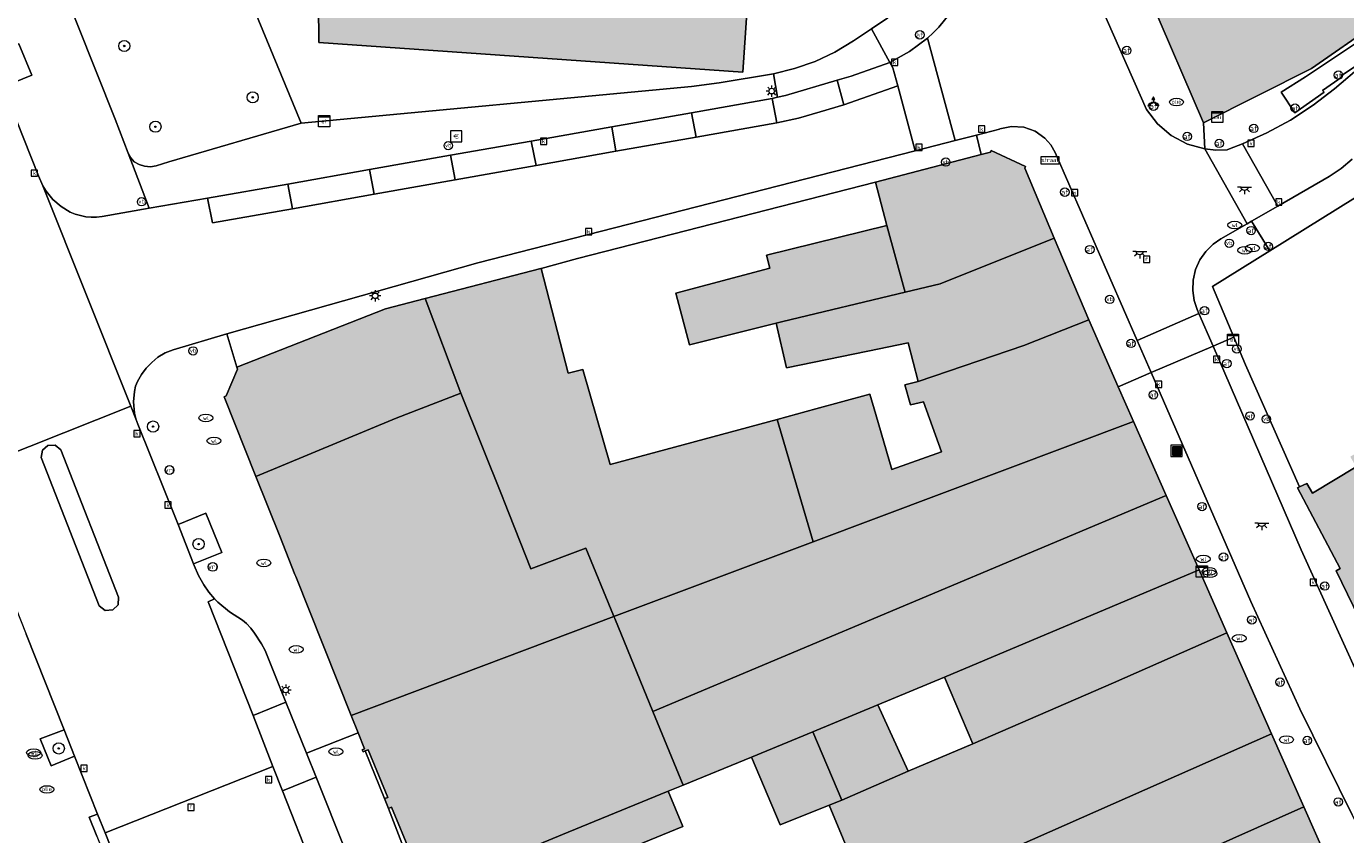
# Model space of a CAD drawing. Header units: metres. Extents: x 196496 to 197479, y 355139 to 356324.
# Tile 86 of 144: x 196834 to 196928, y 355892 to 355950. Entities that reach past the tile are written whole.
import ezdxf
from ezdxf.enums import TextEntityAlignment as Align

# ---------------------------------------------------------------- set-up
doc = ezdxf.new("R2010")
doc.units = ezdxf.units.M
doc.layers.get('0').update_dxf_attribs({"color": 252, "lineweight": 18})
for name, color, linetype, lineweight in [('B-WE-GR-BEPLANTING_CULTUUR_HEESTERS-GV', 252, 'Continuous', 18), ('B-WE-GR-BOOM-S', 252, 'Continuous', 18), ('B-WE-IE-MEUBILAIR_WEGMEUBILAIR-GV', 252, 'Continuous', 18), ('B-WE-IE-MEUBILAIR_WEGMEUBILAIR-S', 252, 'Continuous', 18), ('B-WE-IE-MEUBILAIR_WEGMEUBILAIR_VERKEERSBORD-S', 252, 'Continuous', 18), ('B-WE-IE-TERREINAFSCHEIDING_KUNSTMATIG_HEKWERK-G', 252, 'IE-TERREINAFSCHEIDING-KUNSTMATIG', 18), ('B-WE-KL-BRANDSTOF_PUT-S', 252, 'Continuous', 18), ('B-WE-KL-DATA-S', 252, 'Continuous', 18), ('B-WE-KL-ET_KAST-S', 252, 'Continuous', 18), ('B-WE-KL-ET_LS_OV_LICHTMAST-S', 252, 'Continuous', 18), ('B-WE-KL-ET_LS_OV_LICHTPUNT-S', 252, 'Continuous', 18), ('B-WE-KL-WATER-S', 252, 'Continuous', 18), ('B-WE-OG-BEBOUWING-GV', 252, 'Continuous', 18), ('B-WE-OG-TERREIN_CULTUURSCHEIDING-GV', 252, 'Continuous', 18), ('B-WE-OG-TERREIN_ERF-GV', 252, 'Continuous', 18), ('B-WE-RI-GWA_KOLK-S', 252, 'Continuous', 18), ('B-WE-RI-GWA_RIOOLPUT-S', 252, 'Continuous', 18), ('B-WE-VH-ONVERHARD-GV', 252, 'Continuous', 18), ('B-WE-VH-VERHARDING_ASFALT-GV', 252, 'Continuous', 18), ('B-WE-VH-VERHARDING_BETONSTRAATSTEEN-GV', 252, 'Continuous', 18), ('B-WE-VH-VERHARDING_HALFVERHARDING-GV', 252, 'Continuous', 18), ('B-WE-VH-VERHARDING_OPEN-GV', 252, 'Continuous', 18), ('B-WE-VH-VERHARDING_STRAATBAKSTEEN-GV', 252, 'Continuous', 18), ('B-WE-VH-VERHARDING_TEGEL-GV', 252, 'Continuous', 18), ('B-WE-VW-AFSLUITPAAL-S', 252, 'Continuous', 18), ('B-WE-VW-VRI-S', 252, 'Continuous', 18)]:
    doc.layers.add(name, color=color, linetype=linetype, lineweight=lineweight)
doc.layers.add('X-XX-AL-PRESENTATIE_GEBOUW3-V', color=7, linetype='Continuous', lineweight=18, true_color=0xf0f0f0)
doc.styles.add('NLCS-ISO', font='NLCS-ISO.ttf')
doc.linetypes.add('IE-TERREINAFSCHEIDING-KUNSTMATIG', pattern='A,4,[82,NLCS.SHX,S=0.75,R=90,X=0,Y=0],4,-2', length=10)

# ---------------------------------------------------------------- blocks, each defined once
blk = doc.blocks.new('SIE-WEG_AFVALBAK-SO')
at = {"linetype": 'ByBlock', "lineweight": 18}
h = blk.add_hatch(color=0, dxfattribs=at)
h.dxf.hatch_style = 1
h.paths.add_polyline_path([(-1.5, -1.5), (1.5, -1.5), (1.5, 1.5), (-1.5, 1.5)])
at = {"color": 0, "linetype": 'ByBlock', "lineweight": 18}
for points in [[(-2, -2), (2, -2), (2, 2), (-2, 2)], [(-1.5, -1.5), (1.5, -1.5), (1.5, 1.5), (-1.5, 1.5)]]:
    blk.add_lwpolyline(points, close=True, dxfattribs=at)
blk = doc.blocks.new('SIE-WEG_VERKEERSBORD_WEGWIJZER-SO')
at = {"linetype": 'ByBlock', "lineweight": 18}
h = blk.add_hatch(color=0, dxfattribs=at)
h.dxf.hatch_style = 1
h.paths.add_polyline_path([(0.5, 1), (0, 2), (-0.5, 1)])
h = blk.add_hatch(color=0, dxfattribs=at)
h.dxf.hatch_style = 1
h.paths.add_polyline_path([(-1.38, -0.22), (-2, -1.15), (-0.88, -1.09)])
h = blk.add_hatch(color=0, dxfattribs=at)
h.dxf.hatch_style = 1
h.paths.add_polyline_path([(1.38, -0.22), (2, -1.15), (0.88, -1.09)])
at = {"color": 0, "linetype": 'ByBlock', "lineweight": 18}
for points in [[(-1.13, -0.65), (0, 0)], [(0, 1), (0, 0)], [(1.13, -0.65), (0, 0)]]:
    blk.add_lwpolyline(points, dxfattribs=at)
for points in [[(0.5, 1), (0, 2), (-0.5, 1)], [(-1.38, -0.22), (-2, -1.15), (-0.88, -1.09)], [(1.38, -0.22), (2, -1.15), (0.88, -1.09)]]:
    blk.add_lwpolyline(points, close=True, dxfattribs=at)
blk = doc.blocks.new('SIE-WEG_VERKEERSBORD_STRAATNAAM-SO')
at = {"color": 0, "linetype": 'ByBlock', "lineweight": 18}
blk.add_lwpolyline([(-3.25, -1.25), (3.25, -1.25), (3.25, 1.25), (-3.25, 1.25)], close=True, dxfattribs=at)
at = {"color": 0, "linetype": 'ByBlock', "lineweight": 18, "style": 'NLCS-ISO'}
blk.add_text('straat', height=1.5, dxfattribs=at).set_placement((0, 0.15), align=Align.MIDDLE_CENTER)
blk = doc.blocks.new('SKL-ET_KAST_ELEKTRA-SO')
at = {"color": 0, "linetype": 'ByBlock', "lineweight": 18}
for points in [[(-2, 2), (2, 2), (2, 1.68), (-2, 1.68)], [(-2, 1.52), (2, 1.52), (2, -2), (-2, -2)]]:
    blk.add_lwpolyline(points, close=True, dxfattribs=at)
at = {"color": 0, "linetype": 'ByBlock', "lineweight": 18, "style": 'NLCS-ISO'}
blk.add_text('et', height=1.5, dxfattribs=at).set_placement((0, 0), align=Align.MIDDLE_CENTER)
blk = doc.blocks.new('SKL-DATA_SIGNAAL_CAIKAST-SO')
at = {"color": 0, "linetype": 'ByBlock', "lineweight": 18}
for points in [[(-2, 2), (2, 2), (2, 1.68), (-2, 1.68)], [(-2, 1.52), (2, 1.52), (2, -2), (-2, -2)]]:
    blk.add_lwpolyline(points, close=True, dxfattribs=at)
at = {"color": 0, "linetype": 'ByBlock', "lineweight": 18, "style": 'NLCS-ISO'}
blk.add_text('cai', height=1.5, dxfattribs=at).set_placement((0, 0), align=Align.MIDDLE_CENTER)
blk = doc.blocks.new('SVW-AFSLUITPAAL-SO')
at = {"lineweight": 18}
blk.add_circle((0, 0), 1.5, dxfattribs=at)
at = {"lineweight": 18, "style": 'NLCS-ISO'}
blk.add_text('af', height=1.8, dxfattribs=at).set_placement((0, 0), align=Align.MIDDLE_CENTER)
blk = doc.blocks.new('SIE-WEG_PAAL_VERKEERSBORD-SO')
at = {"color": 0, "linetype": 'ByBlock', "lineweight": 18}
blk.add_circle((0, 0), 1.5, dxfattribs=at)
at = {"color": 0, "linetype": 'ByBlock', "lineweight": 18, "style": 'NLCS-ISO'}
blk.add_text('vb', height=1.5, dxfattribs=at).set_placement((0, 0.13), align=Align.MIDDLE_CENTER)
blk = doc.blocks.new('SKL-ET_OV_LICHTMAST-SO')
at = {"color": 0, "linetype": 'ByBlock', "lineweight": 18}
for points in [[(-1.25, 0), (-2, 0)], [(-1.41, 1.41), (-0.88, 0.88)], [(0, 2), (0, 1.25)], [(0.88, 0.88), (1.41, 1.41)], [(2, 0), (1.25, 0)], [(-1.41, -1.41), (-0.88, -0.88)], [(0, -1.25), (0, -2)], [(0.88, -0.88), (1.41, -1.41)]]:
    blk.add_lwpolyline(points, dxfattribs=at)
blk.add_circle((0, 0), 1, dxfattribs=at)
blk = doc.blocks.new('SKL-VRI_PAAL-SO')
at = {"lineweight": 18}
blk.add_circle((0, 0), 1.59, dxfattribs=at)
at = {"lineweight": 18, "style": 'NLCS-ISO'}
blk.add_text('vri', height=1.8, dxfattribs=at).set_placement((-0.06, 0.08), align=Align.MIDDLE_CENTER)
blk = doc.blocks.new('SKL-WATER_WATERLEIDINGPUT-SO')
at = {"color": 0, "linetype": 'ByBlock', "lineweight": 18}
blk.add_ellipse((0, 0), major_axis=(2.5, 0), ratio=0.54, dxfattribs=at)
at = {"color": 0, "linetype": 'ByBlock', "lineweight": 18, "style": 'NLCS-ISO'}
blk.add_text('wl', height=1.5, dxfattribs=at).set_placement((0, 0), align=Align.MIDDLE_CENTER)
blk = doc.blocks.new('SRI-KOLK-SO')
at = {"color": 0, "linetype": 'ByBlock', "lineweight": 18}
blk.add_lwpolyline([(-1.125, -1.125), (1.125, -1.125), (1.125, 1.125), (-1.125, 1.125)], close=True, dxfattribs=at)
at = {"color": 0, "linetype": 'ByBlock', "lineweight": 18, "style": 'NLCS-ISO'}
blk.add_text('k', height=1.5, dxfattribs=at).set_placement((0, 0), align=Align.MIDDLE_CENTER)
blk = doc.blocks.new('SRI-PUT_INSPECTIEPUT_RIOOLPUT-SO')
at = {"color": 0, "linetype": 'ByBlock', "lineweight": 18}
blk.add_lwpolyline([(-1.12, -1.12), (1.12, -1.12), (1.12, 1.12), (-1.12, 1.12)], close=True, dxfattribs=at)
at = {"color": 0, "linetype": 'ByBlock', "lineweight": 18, "style": 'NLCS-ISO'}
blk.add_text('r', height=1.5, dxfattribs=at).set_placement((0, 0.28), align=Align.MIDDLE_CENTER)
blk = doc.blocks.new('SKL-BENZINEPUT_OLIEPUT-SO')
at = {"color": 0, "linetype": 'ByBlock', "lineweight": 18}
blk.add_ellipse((0, 0), major_axis=(2.5, 0), ratio=0.54, dxfattribs=at)
at = {"color": 0, "linetype": 'ByBlock', "lineweight": 18, "style": 'NLCS-ISO'}
blk.add_text('olie', height=1.5, dxfattribs=at).set_placement((0, 0.16), align=Align.MIDDLE_CENTER)
blk = doc.blocks.new('SKL-ET_OV_LICHTPUNT-SO')
at = {"color": 0, "linetype": 'ByBlock', "lineweight": 18}
for points in [[(-1.25, 0), (-2.5, 0)], [(1.25, 0), (2.5, 0)], [(-0.92, -0.85), (-1.83, -1.7)], [(0, -1.25), (0, -2.5)], [(0.92, -0.85), (1.83, -1.7)]]:
    blk.add_lwpolyline(points, dxfattribs=at)
blk.add_lwpolyline([(0, 0), (1.25, 0, -1), (-1.25, 0)], format="xyb", close=True, dxfattribs=at)
blk = doc.blocks.new('SIE-WEG_BETAALAUTOMAAT-SO')
at = {"color": 0, "linetype": 'ByBlock', "lineweight": 18}
blk.add_lwpolyline([(-2, -2), (2, -2), (2, 2), (-2, 2)], close=True, dxfattribs=at)
at = {"color": 0, "linetype": 'ByBlock', "lineweight": 18, "style": 'NLCS-ISO'}
blk.add_text('€', height=1.5, dxfattribs=at).set_placement((0, 0), align=Align.MIDDLE_CENTER)
blk = doc.blocks.new('SGR-BOOM_01-SO')
at = {"linetype": 'ByBlock', "lineweight": 18}
h = blk.add_hatch(color=0, dxfattribs=at)
h.dxf.hatch_style = 1
edge = h.paths.add_edge_path()
edge.add_arc((0, 0), 0.25, 0, 360)
at = {"color": 0, "linetype": 'ByBlock', "lineweight": 18}
for radius in [2, 0.25]:
    blk.add_circle((0, 0), radius, dxfattribs=at)

msp = doc.modelspace()

# ---------------------------------------------------------------- hatches: boundary and pattern name
at = {"layer": 'X-XX-AL-PRESENTATIE_GEBOUW3-V'}
for points in [[(196899.421, 355960.447), (196898.282, 355960.1), (196896.297, 355962.362), (196896.892, 355963.569), (196896.919, 355963.624), (196896.826, 355963.67), (196896.07, 355964.047), (196895.447, 355962.809), (196892.453, 355963.048), (196892.552, 355964.279), (196891.626, 355964.367), (196891.504, 355963.094), (196887.626, 355963.426), (196888.122, 355969.215), (196889.499, 355970.704), (196888.684, 355971.444), (196887.361, 355970.042), (196882.904, 355970.358), (196883.07, 355972.006), (196882.004, 355972.088), (196881.909, 355970.581), (196878.072, 355970.859), (196878.158, 355972.384), (196877.103, 355972.465), (196876.99, 355970.934), (196873.178, 355971.215), (196873.285, 355972.759), (196872.168, 355972.845), (196872.048, 355971.3), (196868.176, 355971.583), (196868.288, 355973.143), (196867.202, 355973.227), (196867.099, 355971.662), (196863.277, 355971.924), (196863.388, 355973.52), (196862.383, 355973.598), (196862.253, 355972.005), (196857.871, 355972.329), (196858.014, 355973.934), (196856.779, 355974.029), (196856.692, 355972.37), (196855.203, 355972.501), (196855.095, 355971.407), (196856.717, 355971.285), (196856.264, 355965.574), (196853.322, 355965.792), (196852.729, 355957.156), (196855.088, 355956.886), (196855.164, 355948.595), (196885.425, 355946.489), (196885.817, 355952.493), (196886.798, 355952.41), (196886.949, 355953.647), (196890.942, 355953.322), (196890.875, 355952.063), (196891.659, 355951.996), (196891.762, 355953.269), (196894.873, 355953.037), (196895.312, 355951.743), (196896.048, 355952.004), (196895.628, 355953.303), (196897.928, 355955.283), (196899.039, 355954.729), (196899.142, 355954.678), (196899.597, 355955.51), (196899.519, 355955.548), (196898.36, 355956.129), (196898.584, 355959.201), (196899.61, 355959.531), (196899.76, 355959.58), (196899.465, 355960.46)], [(196930.593, 355949.938), (196926.319, 355958.544), (196926.247, 355958.503), (196914.453, 355951.788), (196918.276, 355942.865), (196925.988, 355946.741)], [(196894.891, 355938.636), (196895.699, 355935.543), (196896.925, 355931.016), (196896.99, 355930.775), (196899.501, 355931.374), (196907.638, 355934.629), (196905.548, 355939.645), (196905.579, 355939.753), (196903.148, 355940.897), (196903.086, 355940.775), (196902.42, 355940.601)], [(196887.792, 355928.574), (196887.799, 355928.576), (196888.281, 355928.698), (196896.99, 355930.775), (196896.925, 355931.016), (196895.699, 355935.543), (196887.115, 355933.437), (196887.336, 355932.498), (196880.628, 355930.724), (196881.609, 355927.015), (196883.888, 355927.589)], [(196888.538, 355925.384), (196894.331, 355926.583), (196897.223, 355927.181), (196897.931, 355924.418), (196905.458, 355926.968), (196910.095, 355928.799), (196907.638, 355934.629), (196899.501, 355931.374), (196896.99, 355930.775), (196888.281, 355928.698), (196887.799, 355928.576), (196887.792, 355928.574)], [(196876.222, 355907.626), (196890.433, 355912.963), (196887.857, 355921.707), (196875.961, 355918.49), (196874.006, 355925.256), (196872.948, 355925.005), (196871.019, 355932.476), (196871.018, 355932.48), (196862.764, 355930.337), (196865.31, 355923.569), (196868.297, 355916.102), (196868.371, 355915.913), (196870.284, 355911.036), (196874.212, 355912.512), (196876.188, 355907.708)], [(196850.678, 355917.635), (196860.69, 355921.795), (196865.31, 355923.569), (196862.764, 355930.337), (196859.913, 355929.595), (196849.318, 355925.424), (196849.361, 355925.294), (196848.545, 355923.381), (196848.415, 355923.32)], [(196890.433, 355912.963), (196913.297, 355921.553), (196912.199, 355924.038), (196910.095, 355928.799), (196905.458, 355926.968), (196897.931, 355924.418), (196896.982, 355924.163), (196897.371, 355922.736), (196898.311, 355922.963), (196899.589, 355919.384), (196896.057, 355918.126), (196894.906, 355922.045), (196894.48, 355923.498), (196890.637, 355922.459), (196887.857, 355921.707)], [(196931.851, 355902.474), (196939.489, 355906.787), (196941.573, 355907.964), (196938.517, 355913.216), (196941.538, 355913.63), (196941.999, 355913.783), (196943.413, 355909.028), (196948.302, 355911.845), (196946.25, 355916.457), (196942.894, 355918.291), (196943.101, 355921.789), (196942.711, 355921.719), (196941.745, 355923.358), (196942.237, 355923.858), (196941.684, 355924.441), (196941.059, 355923.837), (196939.235, 355924.135), (196938.769, 355924.067), (196938.612, 355924.044), (196937.056, 355923.129), (196936.614, 355923.864), (196936.135, 355923.563), (196936.493, 355922.902), (196933.623, 355921.051), (196933.176, 355921.73), (196932.597, 355921.373), (196932.999, 355920.683), (196929.75, 355918.643), (196929.319, 355919.379), (196928.757, 355919.041), (196929.177, 355918.318), (196926.071, 355916.449), (196925.67, 355917.136), (196925.138, 355916.883), (196924.995, 355916.815), (196928.042, 355911.073), (196927.756, 355910.907)], [(196857.467, 355900.579), (196876.222, 355907.626), (196876.188, 355907.708), (196874.212, 355912.512), (196870.284, 355911.036), (196868.371, 355915.913), (196868.297, 355916.102), (196865.31, 355923.569), (196860.69, 355921.795), (196850.678, 355917.635), (196852.377, 355913.367), (196853.464, 355910.638), (196853.527, 355910.479)], [(196913.297, 355921.553), (196890.433, 355912.963), (196876.222, 355907.626), (196876.275, 355907.497), (196879.006, 355900.858), (196915.633, 355916.267)], [(196899.8, 355903.314), (196917.978, 355910.961), (196915.633, 355916.267), (196879.006, 355900.858), (196881.17, 355895.597), (196886.048, 355897.591), (196890.414, 355899.396), (196895.041, 355901.328)], [(196901.819, 355898.55), (196911.873, 355902.908), (196919.958, 355906.481), (196917.978, 355910.961), (196899.8, 355903.314)], [(196880.1, 355895.16), (196881.17, 355895.597), (196879.006, 355900.858), (196876.275, 355907.497), (196876.222, 355907.626), (196857.467, 355900.579), (196857.966, 355899.327), (196858.417, 355898.193), (196858.261, 355898.124), (196858.332, 355897.973), (196858.48, 355898.037), (196858.689, 355898.126), (196860.083, 355894.727), (196859.854, 355894.644), (196860.127, 355893.937), (196860.359, 355894.034), (196861.749, 355890.659), (196861.44, 355890.539), (196861.289, 355890.481), (196861.359, 355890.304), (196861.507, 355890.365), (196862.482, 355887.915), (196872.954, 355892.239)], [(196891.572, 355894.17), (196894.69, 355886.679), (196898.302, 355888.276), (196899.299, 355888.717), (196923.148, 355899.262), (196919.958, 355906.481), (196911.873, 355902.908), (196901.819, 355898.55), (196897.211, 355896.585), (196892.476, 355894.535)], [(196890.414, 355899.396), (196892.476, 355894.535), (196897.211, 355896.585), (196895.041, 355901.328)], [(196891.572, 355894.17), (196892.476, 355894.535), (196890.414, 355899.396), (196886.048, 355897.591), (196888.092, 355892.765)], [(196900.465, 355883.153), (196900.55, 355882.951), (196925.455, 355894.042), (196923.148, 355899.262), (196899.299, 355888.717), (196900.026, 355887.016), (196899.01, 355886.599)], [(196864.451, 355882.971), (196876.952, 355888.15), (196875.977, 355890.534), (196881.13, 355892.64), (196880.1, 355895.16), (196872.954, 355892.239), (196862.482, 355887.915)], [(196900.465, 355883.153), (196897.269, 355881.822), (196897.336, 355881.66), (196899.519, 355876.412), (196904.755, 355878.716), (196927.756, 355888.835), (196925.455, 355894.042), (196900.55, 355882.951)]]:
    msp.add_hatch(color=256, dxfattribs=at).paths.add_polyline_path(points)

# ---------------------------------------------------------------- linework, layer by layer
at = {"layer": 'B-WE-GR-BEPLANTING_CULTUUR_HEESTERS-GV', "flags": 128}
msp.add_lwpolyline([(196836.991, 355899.546), (196835.29, 355898.897), (196836.079, 355896.979), (196837.742, 355897.655)], close=True, dxfattribs=at)
at = {"layer": 'B-WE-IE-MEUBILAIR_WEGMEUBILAIR-GV', "flags": 128}
for points in [[(196831.756, 355947.68), (196832.639, 355945.436), (196834.684, 355946.281), (196833.761, 355948.508)], [(196845.137, 355914.196), (196846.227, 355911.387), (196848.24, 355912.214), (196847.111, 355915.004)], [(196836.991, 355899.546), (196835.29, 355898.897), (196836.079, 355896.979), (196837.742, 355897.655)]]:
    msp.add_lwpolyline(points, close=True, dxfattribs=at)
at = {"layer": 'B-WE-IE-TERREINAFSCHEIDING_KUNSTMATIG_HEKWERK-G', "ltscale": 0.2, "flags": 128}
for points in [[(196899.039, 355954.729), (196898.313, 355953.608), (196897.487, 355952.553), (196896.57, 355951.574), (196895.574, 355950.685), (196895.773, 355950.356), (196894.603, 355949.576)], [(196894.603, 355949.576), (196893.31, 355948.714), (196891.981, 355947.92), (196890.572, 355947.258), (196889.104, 355946.741), (196887.599, 355946.374)], [(196853.901, 355942.86), (196881.765, 355945.47), (196883.727, 355945.721), (196887.599, 355946.374)], [(196844.472, 355940.084), (196853.901, 355942.86)], [(196841.573, 355940.704), (196841.748, 355940.374), (196842.002, 355940.1), (196842.35, 355939.888), (196842.74, 355939.769), (196843.154, 355939.741), (196843.563, 355939.812), (196844.472, 355940.084)]]:
    msp.add_lwpolyline(points, dxfattribs=at)
at = {"layer": 'B-WE-OG-BEBOUWING-GV', "flags": 128}
for points in [[(196930.593, 355949.938), (196926.319, 355958.544), (196926.247, 355958.503), (196914.453, 355951.788), (196918.276, 355942.865), (196925.988, 355946.741)], [(196894.891, 355938.636), (196895.699, 355935.543), (196896.925, 355931.016), (196896.99, 355930.775), (196899.501, 355931.374), (196907.638, 355934.629), (196905.548, 355939.645), (196905.579, 355939.753), (196903.148, 355940.897), (196903.086, 355940.775), (196902.42, 355940.601)], [(196887.792, 355928.574), (196887.799, 355928.576), (196888.281, 355928.698), (196896.99, 355930.775), (196896.925, 355931.016), (196895.699, 355935.543), (196887.115, 355933.437), (196887.336, 355932.498), (196880.628, 355930.724), (196881.609, 355927.015), (196883.888, 355927.589)], [(196888.538, 355925.384), (196894.331, 355926.583), (196897.223, 355927.181), (196897.931, 355924.418), (196905.458, 355926.968), (196910.095, 355928.799), (196907.638, 355934.629), (196899.501, 355931.374), (196896.99, 355930.775), (196888.281, 355928.698), (196887.799, 355928.576), (196887.792, 355928.574)], [(196876.222, 355907.626), (196890.433, 355912.963), (196887.857, 355921.707), (196875.961, 355918.49), (196874.006, 355925.256), (196872.948, 355925.005), (196871.019, 355932.476), (196871.018, 355932.48), (196862.764, 355930.337), (196865.31, 355923.569), (196868.297, 355916.102), (196868.371, 355915.913), (196870.284, 355911.036), (196874.212, 355912.512), (196876.188, 355907.708)], [(196850.678, 355917.635), (196860.69, 355921.795), (196865.31, 355923.569), (196862.764, 355930.337), (196859.913, 355929.595), (196849.318, 355925.424), (196849.361, 355925.294), (196848.545, 355923.381), (196848.415, 355923.32)], [(196890.433, 355912.963), (196913.297, 355921.553), (196912.199, 355924.038), (196910.095, 355928.799), (196905.458, 355926.968), (196897.931, 355924.418), (196896.982, 355924.163), (196897.371, 355922.736), (196898.311, 355922.963), (196899.589, 355919.384), (196896.057, 355918.126), (196894.906, 355922.045), (196894.48, 355923.498), (196890.637, 355922.459), (196887.857, 355921.707)], [(196857.467, 355900.579), (196876.222, 355907.626), (196876.188, 355907.708), (196874.212, 355912.512), (196870.284, 355911.036), (196868.371, 355915.913), (196868.297, 355916.102), (196865.31, 355923.569), (196860.69, 355921.795), (196850.678, 355917.635), (196852.377, 355913.367), (196853.464, 355910.638), (196853.527, 355910.479)], [(196913.297, 355921.553), (196890.433, 355912.963), (196876.222, 355907.626), (196876.275, 355907.497), (196879.006, 355900.858), (196915.633, 355916.267)], [(196899.8, 355903.314), (196917.978, 355910.961), (196915.633, 355916.267), (196879.006, 355900.858), (196881.17, 355895.597), (196886.048, 355897.591), (196890.414, 355899.396), (196895.041, 355901.328)], [(196901.819, 355898.55), (196911.873, 355902.908), (196919.958, 355906.481), (196917.978, 355910.961), (196899.8, 355903.314)], [(196880.1, 355895.16), (196881.17, 355895.597), (196879.006, 355900.858), (196876.275, 355907.497), (196876.222, 355907.626), (196857.467, 355900.579), (196857.966, 355899.327), (196858.417, 355898.193), (196858.261, 355898.124), (196858.332, 355897.973), (196858.48, 355898.037), (196858.689, 355898.126), (196860.083, 355894.727), (196859.854, 355894.644), (196860.127, 355893.937), (196860.359, 355894.034), (196861.749, 355890.659), (196861.44, 355890.539), (196861.289, 355890.481), (196861.359, 355890.304), (196861.507, 355890.365), (196862.482, 355887.915), (196872.954, 355892.239)], [(196891.572, 355894.17), (196894.69, 355886.679), (196898.302, 355888.276), (196899.299, 355888.717), (196923.148, 355899.262), (196919.958, 355906.481), (196911.873, 355902.908), (196901.819, 355898.55), (196897.211, 355896.585), (196892.476, 355894.535)], [(196890.414, 355899.396), (196892.476, 355894.535), (196897.211, 355896.585), (196895.041, 355901.328)], [(196891.572, 355894.17), (196892.476, 355894.535), (196890.414, 355899.396), (196886.048, 355897.591), (196888.092, 355892.765)], [(196900.465, 355883.153), (196900.55, 355882.951), (196925.455, 355894.042), (196923.148, 355899.262), (196899.299, 355888.717), (196900.026, 355887.016), (196899.01, 355886.599)], [(196864.451, 355882.971), (196876.952, 355888.15), (196875.977, 355890.534), (196881.13, 355892.64), (196880.1, 355895.16), (196872.954, 355892.239), (196862.482, 355887.915)], [(196900.465, 355883.153), (196897.269, 355881.822), (196897.336, 355881.66), (196899.519, 355876.412), (196904.755, 355878.716), (196927.756, 355888.835), (196925.455, 355894.042), (196900.55, 355882.951)]]:
    msp.add_lwpolyline(points, close=True, dxfattribs=at)
for points in [[(196855.088, 355956.886), (196855.164, 355948.595), (196885.425, 355946.489), (196885.817, 355952.493)], [(196929.177, 355918.318), (196926.071, 355916.449), (196925.67, 355917.136), (196925.138, 355916.883), (196924.995, 355916.815), (196928.042, 355911.073), (196927.756, 355910.907), (196931.851, 355902.474)]]:
    msp.add_lwpolyline(points, dxfattribs=at)
at = {"layer": 'B-WE-OG-TERREIN_CULTUURSCHEIDING-GV', "flags": 128}
msp.add_lwpolyline([(196841.573, 355940.704), (196841.748, 355940.374), (196842.002, 355940.1), (196842.35, 355939.888), (196842.74, 355939.769), (196843.154, 355939.741), (196843.563, 355939.812), (196844.472, 355940.084), (196853.901, 355942.86), (196845.877, 355962.315), (196840.022, 355961.981), (196833.916, 355960.045), (196835.266, 355956.637), (196840.646, 355943.135)], close=True, dxfattribs=at)
at = {"layer": 'B-WE-OG-TERREIN_ERF-GV', "flags": 128}
for points in [[(196895.699, 355935.543), (196894.891, 355938.636), (196873.632, 355933.179), (196871.019, 355932.476), (196872.948, 355925.005), (196874.006, 355925.256), (196875.961, 355918.49), (196887.857, 355921.707), (196890.637, 355922.459), (196894.48, 355923.498), (196894.906, 355922.045), (196896.057, 355918.126), (196899.589, 355919.384), (196898.311, 355922.963), (196897.371, 355922.736), (196896.982, 355924.163), (196897.931, 355924.418), (196897.223, 355927.181), (196894.331, 355926.583), (196888.538, 355925.384), (196887.792, 355928.574), (196883.888, 355927.589), (196881.609, 355927.015), (196880.628, 355930.724), (196887.336, 355932.498), (196887.115, 355933.437)], [(196899.8, 355903.314), (196895.041, 355901.328), (196897.211, 355896.585), (196901.819, 355898.55)]]:
    msp.add_lwpolyline(points, close=True, dxfattribs=at)
for points in [[(196930.39, 355938.334), (196923.022, 355933.736), (196918.939, 355931.189), (196920.457, 355927.572), (196921.285, 355925.597), (196925.138, 355916.883), (196925.67, 355917.136), (196926.071, 355916.449), (196929.177, 355918.318)], [(196894.69, 355886.679), (196891.572, 355894.17), (196888.092, 355892.765), (196886.048, 355897.591), (196881.17, 355895.597), (196880.1, 355895.16), (196881.13, 355892.64), (196875.977, 355890.534)]]:
    msp.add_lwpolyline(points, dxfattribs=at)
at = {"layer": 'B-WE-VH-ONVERHARD-GV', "flags": 128}
for points in [[(196831.756, 355947.68), (196832.639, 355945.436), (196834.684, 355946.281), (196833.761, 355948.508)], [(196845.137, 355914.196), (196846.227, 355911.387), (196848.24, 355912.214), (196847.111, 355915.004)]]:
    msp.add_lwpolyline(points, close=True, dxfattribs=at)
at = {"layer": 'B-WE-VH-VERHARDING_ASFALT-GV', "flags": 128}
for points in [[(196893.138, 355946.201), (196892.148, 355945.908), (196892.629, 355944.145), (196896.467, 355945.504), (196896.118, 355946.806), (196895.908, 355947.19)], [(196892.148, 355945.908), (196888.457, 355944.816), (196887.9, 355944.695), (196887.503, 355944.609), (196887.836, 355942.876), (196889.4, 355943.212), (196890.94, 355943.662), (196892.629, 355944.145)], [(196887.836, 355942.876), (196882.098, 355941.857), (196876.366, 355940.838), (196870.667, 355939.825), (196864.889, 355938.799), (196859.105, 355937.771), (196853.288, 355936.738), (196847.583, 355935.724), (196847.23, 355937.493), (196843.072, 355936.772), (196839.705, 355936.189), (196839.316, 355936.143), (196838.925, 355936.137), (196838.535, 355936.171), (196837.785, 355936.355), (196837.433, 355936.504), (196836.779, 355936.895), (196836.2, 355937.403), (196835.709, 355937.997), (196835.472, 355938.385), (196841.746, 355922.655), (196842.108, 355921.748), (196842.014, 355922.146), (196841.944, 355922.961), (196842.011, 355923.704), (196842.099, 355924.067), (196842.237, 355924.414), (196842.514, 355924.909), (196842.854, 355925.364), (196843.243, 355925.776), (196843.672, 355926.147), (196844.204, 355926.464), (196844.785, 355926.677), (196848.592, 355927.818), (196866.523, 355932.87), (196897.708, 355940.873), (196896.467, 355945.504), (196892.629, 355944.145), (196890.94, 355943.662), (196889.4, 355943.212)], [(196882.098, 355941.857), (196887.836, 355942.876), (196887.503, 355944.609), (196881.767, 355943.595)], [(196881.767, 355943.595), (196876.074, 355942.589), (196876.366, 355940.838), (196882.098, 355941.857)], [(196876.074, 355942.589), (196870.325, 355941.573), (196870.667, 355939.825), (196876.366, 355940.838)], [(196870.667, 355939.825), (196870.325, 355941.573), (196864.56, 355940.555), (196864.889, 355938.799)], [(196858.788, 355939.535), (196859.105, 355937.771), (196864.889, 355938.799), (196864.56, 355940.555)], [(196859.105, 355937.771), (196858.788, 355939.535), (196852.966, 355938.506), (196853.288, 355936.738)], [(196853.288, 355936.738), (196852.966, 355938.506), (196847.23, 355937.493), (196847.583, 355935.724)], [(196846.227, 355911.387), (196845.137, 355914.196), (196844.999, 355914.552), (196842.242, 355921.361), (196842.108, 355921.748), (196841.746, 355922.655), (196829.722, 355917.859), (196830.504, 355915.888), (196833.517, 355908.298), (196834.283, 355906.368), (196836.991, 355899.546), (196837.742, 355897.655), (196839.378, 355893.532), (196839.915, 355892.184), (196851.897, 355896.926), (196850.471, 355900.558), (196847.28, 355908.687), (196847.725, 355908.896), (196847.321, 355909.383), (196846.962, 355909.905), (196846.586, 355910.569), (196846.274, 355911.266)], [(196835.36, 355918.992), (196835.44, 355919.504), (196835.83, 355919.846), (196836.348, 355919.858), (196836.754, 355919.535), (196840.871, 355909.016), (196840.841, 355908.48), (196840.462, 355908.1), (196839.926, 355908.067), (196839.504, 355908.398)]]:
    msp.add_lwpolyline(points, close=True, dxfattribs=at)
for points in [[(196829.722, 355917.859), (196841.746, 355922.655), (196835.472, 355938.385), (196835.169, 355939.09), (196833.067, 355944.362)], [(196854.688, 355889.816), (196852.574, 355895.202), (196851.897, 355896.926), (196839.915, 355892.184), (196842.526, 355885.628)]]:
    msp.add_lwpolyline(points, dxfattribs=at)
at = {"layer": 'B-WE-VH-VERHARDING_BETONSTRAATSTEEN-GV', "flags": 128}
msp.add_lwpolyline([(196900.213, 355950.695), (196899.401, 355949.711), (196899.01, 355949.306), (196898.598, 355948.922), (196900.564, 355941.606), (196902.082, 355941.995), (196903.742, 355942.421), (196903.752, 355942.433), (196904.578, 355942.62), (196905.457, 355942.571), (196906.287, 355942.277), (196906.976, 355941.785), (196907.388, 355941.309), (196907.696, 355940.76), (196913.545, 355927.346), (196917.964, 355929.269), (196917.844, 355929.547), (196917.627, 355930.196), (196917.522, 355930.908), (196917.551, 355931.653), (196917.721, 355932.392), (196918.029, 355933.086), (196918.453, 355933.699), (196918.965, 355934.205), (196919.528, 355934.594), (196921.406, 355935.671), (196918.376, 355941.005), (196917.145, 355941.347), (196915.989, 355941.961), (196914.994, 355942.811), (196914.224, 355943.831), (196907.597, 355958.817)], dxfattribs=at)
for points in [[(196897.708, 355940.873), (196900.564, 355941.606), (196898.598, 355948.922), (196897.319, 355947.954), (196895.908, 355947.19), (196896.118, 355946.806), (196896.467, 355945.504)], [(196914.549, 355925.044), (196918.973, 355926.937), (196917.964, 355929.269), (196913.545, 355927.346)], [(196918.973, 355926.937), (196914.549, 355925.044), (196921.67, 355908.712), (196925.16, 355901.036), (196928.886, 355893.471), (196929.427, 355892.414), (196933.69, 355894.606), (196929.327, 355903.432), (196925.264, 355912.401)], [(196850.471, 355900.558), (196852.819, 355901.512), (196851.336, 355905.207), (196851.078, 355905.688), (196850.586, 355906.444), (196850.311, 355906.802), (196850.003, 355907.132), (196849.721, 355907.371), (196848.797, 355907.978), (196847.972, 355908.652), (196847.725, 355908.896), (196847.28, 355908.687)], [(196852.574, 355895.202), (196854.968, 355896.156), (196854.281, 355897.869), (196852.819, 355901.512), (196850.471, 355900.558), (196851.897, 355896.926)], [(196854.688, 355889.816), (196857.093, 355890.858), (196854.968, 355896.156), (196852.574, 355895.202)]]:
    msp.add_lwpolyline(points, close=True, dxfattribs=at)
at = {"layer": 'B-WE-VH-VERHARDING_HALFVERHARDING-GV', "flags": 128}
for points in [[(196858.48, 355898.037), (196859.854, 355894.644), (196860.083, 355894.727), (196858.689, 355898.126)], [(196860.127, 355893.937), (196861.44, 355890.539), (196861.749, 355890.659), (196860.359, 355894.034)]]:
    msp.add_lwpolyline(points, close=True, dxfattribs=at)
at = {"layer": 'B-WE-VH-VERHARDING_OPEN-GV', "flags": 128}
for points in [[(196845.877, 355962.315), (196853.901, 355942.86), (196881.765, 355945.47), (196883.727, 355945.721), (196887.599, 355946.374), (196889.104, 355946.741), (196890.572, 355947.258), (196891.981, 355947.92), (196893.31, 355948.714), (196894.603, 355949.576), (196895.773, 355950.356)], [(196885.817, 355952.493), (196885.425, 355946.489), (196855.164, 355948.595), (196855.088, 355956.886)]]:
    msp.add_lwpolyline(points, dxfattribs=at)
at = {"layer": 'B-WE-VH-VERHARDING_STRAATBAKSTEEN-GV', "flags": 128}
for points in [[(196914.453, 355951.788), (196913.741, 355951.474), (196911.011, 355957.646), (196907.304, 355966.027), (196907.108, 355966.471), (196904.496, 355965.124), (196905.076, 355964.048), (196905.639, 355962.963), (196907.597, 355958.817), (196914.224, 355943.831), (196914.994, 355942.811), (196915.989, 355941.961), (196917.145, 355941.347), (196918.376, 355941.005), (196918.276, 355942.865)], [(196892.148, 355945.908), (196893.138, 355946.201), (196895.908, 355947.19), (196894.603, 355949.576), (196893.31, 355948.714), (196891.981, 355947.92), (196890.572, 355947.258), (196889.104, 355946.741), (196887.599, 355946.374), (196887.9, 355944.695), (196888.457, 355944.816)], [(196902.082, 355941.995), (196902.42, 355940.601), (196903.086, 355940.775), (196903.148, 355940.897), (196905.579, 355939.753), (196905.548, 355939.645), (196907.638, 355934.629), (196910.095, 355928.799), (196912.199, 355924.038), (196914.549, 355925.044), (196913.545, 355927.346), (196907.696, 355940.76), (196907.388, 355941.309), (196906.976, 355941.785), (196906.287, 355942.277), (196905.457, 355942.571), (196904.578, 355942.62), (196903.752, 355942.433), (196903.742, 355942.421)], [(196921.719, 355935.851), (196923.587, 355936.923), (196921.062, 355941.37), (196920.15, 355941.022), (196919.966, 355940.956), (196919.169, 355940.927), (196918.376, 355941.005), (196921.406, 355935.671)], [(196923.022, 355933.736), (196921.719, 355935.851), (196921.406, 355935.671), (196919.528, 355934.594), (196918.965, 355934.205), (196918.453, 355933.699), (196918.029, 355933.086), (196917.721, 355932.392), (196917.551, 355931.653), (196917.522, 355930.908), (196917.627, 355930.196), (196917.844, 355929.547), (196917.964, 355929.269), (196918.973, 355926.937), (196920.457, 355927.572), (196918.939, 355931.189)]]:
    msp.add_lwpolyline(points, close=True, dxfattribs=at)
for points in [[(196895.773, 355950.356), (196894.603, 355949.576), (196895.908, 355947.19), (196897.319, 355947.954), (196898.598, 355948.922), (196899.01, 355949.306), (196899.401, 355949.711), (196900.213, 355950.695)], [(196930.593, 355949.938), (196925.988, 355946.741), (196918.276, 355942.865), (196918.376, 355941.005), (196919.169, 355940.927), (196919.966, 355940.956), (196920.15, 355941.022), (196921.062, 355941.37), (196922.812, 355942.152), (196924.501, 355943.073), (196926.111, 355944.125), (196927.628, 355945.297), (196929.711, 355947.054)], [(196929.137, 355946.921), (196928.112, 355946.226), (196928.176, 355946.161), (196926.783, 355945.185), (196926.893, 355945.061), (196924.801, 355943.587), (196923.831, 355945.069), (196925.559, 355946.166), (196929.915, 355949.063)], [(196929.915, 355949.063), (196925.559, 355946.166), (196923.831, 355945.069), (196924.801, 355943.587), (196926.893, 355945.061), (196926.783, 355945.185), (196928.176, 355946.161), (196928.112, 355946.226), (196929.137, 355946.921)], [(196929.711, 355947.054), (196927.628, 355945.297), (196926.111, 355944.125), (196924.501, 355943.073), (196922.812, 355942.152), (196921.062, 355941.37), (196923.587, 355936.923), (196927.255, 355939.053), (196928.11, 355939.613), (196928.897, 355940.277)], [(196928.897, 355940.277), (196928.11, 355939.613), (196927.255, 355939.053), (196923.587, 355936.923), (196921.719, 355935.851), (196923.022, 355933.736), (196930.39, 355938.334)], [(196931.851, 355902.474), (196927.756, 355910.907), (196928.042, 355911.073), (196924.995, 355916.815), (196925.138, 355916.883), (196921.285, 355925.597), (196920.457, 355927.572), (196918.973, 355926.937), (196925.264, 355912.401), (196929.327, 355903.432)], [(196928.886, 355893.471), (196925.16, 355901.036), (196921.67, 355908.712), (196914.549, 355925.044), (196912.199, 355924.038), (196913.297, 355921.553), (196915.633, 355916.267), (196917.978, 355910.961), (196919.958, 355906.481), (196923.148, 355899.262), (196925.455, 355894.042), (196927.756, 355888.835), (196931.176, 355880.939)]]:
    msp.add_lwpolyline(points, dxfattribs=at)
at = {"layer": 'B-WE-VH-VERHARDING_TEGEL-GV', "flags": 128}
for points in [[(196833.067, 355944.362), (196835.169, 355939.09), (196835.472, 355938.385), (196835.709, 355937.997), (196836.2, 355937.403), (196836.779, 355936.895), (196837.433, 355936.504), (196837.785, 355936.355), (196838.535, 355936.171), (196838.925, 355936.137), (196839.316, 355936.143), (196839.705, 355936.189), (196843.072, 355936.772), (196841.573, 355940.704), (196840.646, 355943.135), (196835.266, 355956.637), (196833.916, 355960.045)], [(196833.761, 355948.508), (196834.684, 355946.281), (196832.639, 355945.436)], [(196839.32, 355891.949), (196838.784, 355893.303), (196839.378, 355893.532), (196837.742, 355897.655), (196836.079, 355896.979), (196835.29, 355898.897), (196836.991, 355899.546), (196834.283, 355906.368)], [(196861.44, 355890.539), (196860.127, 355893.937), (196859.854, 355894.644), (196858.48, 355898.037), (196858.332, 355897.973), (196858.261, 355898.124), (196858.417, 355898.193), (196857.966, 355899.327), (196854.281, 355897.869), (196854.968, 355896.156), (196857.093, 355890.858)]]:
    msp.add_lwpolyline(points, dxfattribs=at)
for points in [[(196887.9, 355944.695), (196887.599, 355946.374), (196883.727, 355945.721), (196881.765, 355945.47), (196853.901, 355942.86), (196844.472, 355940.084), (196843.563, 355939.812), (196843.154, 355939.741), (196842.74, 355939.769), (196842.35, 355939.888), (196842.002, 355940.1), (196841.748, 355940.374), (196841.573, 355940.704), (196843.072, 355936.772), (196847.23, 355937.493), (196852.966, 355938.506), (196858.788, 355939.535), (196864.56, 355940.555), (196870.325, 355941.573), (196876.074, 355942.589), (196881.767, 355943.595), (196887.503, 355944.609)], [(196902.42, 355940.601), (196902.082, 355941.995), (196900.564, 355941.606), (196897.708, 355940.873), (196866.523, 355932.87), (196848.592, 355927.818), (196849.318, 355925.424), (196859.913, 355929.595), (196862.764, 355930.337), (196871.018, 355932.48), (196871.019, 355932.476), (196873.632, 355933.179), (196894.891, 355938.636)], [(196845.137, 355914.196), (196847.111, 355915.004), (196848.24, 355912.214), (196846.227, 355911.387), (196846.274, 355911.266), (196846.586, 355910.569), (196846.962, 355909.905), (196847.321, 355909.383), (196847.725, 355908.896), (196847.972, 355908.652), (196848.797, 355907.978), (196849.721, 355907.371), (196850.003, 355907.132), (196850.311, 355906.802), (196850.586, 355906.444), (196851.078, 355905.688), (196851.336, 355905.207), (196852.819, 355901.512), (196854.281, 355897.869), (196857.966, 355899.327), (196857.467, 355900.579), (196853.527, 355910.479), (196853.464, 355910.638), (196852.377, 355913.367), (196850.678, 355917.635), (196848.415, 355923.32), (196848.545, 355923.381), (196849.361, 355925.294), (196849.318, 355925.424), (196848.592, 355927.818), (196844.785, 355926.677), (196844.204, 355926.464), (196843.672, 355926.147), (196843.243, 355925.776), (196842.854, 355925.364), (196842.514, 355924.909), (196842.237, 355924.414), (196842.099, 355924.067), (196842.011, 355923.704), (196841.944, 355922.961), (196842.014, 355922.146), (196842.108, 355921.748), (196842.242, 355921.361), (196844.999, 355914.552)], [(196835.36, 355918.992), (196839.504, 355908.398), (196839.926, 355908.067), (196840.462, 355908.1), (196840.841, 355908.48), (196840.871, 355909.016), (196836.754, 355919.535), (196836.348, 355919.858), (196835.83, 355919.846), (196835.44, 355919.504)], [(196841.507, 355886.42), (196841.917, 355885.384), (196842.526, 355885.628), (196839.915, 355892.184), (196839.378, 355893.532), (196838.784, 355893.303), (196839.32, 355891.949)]]:
    msp.add_lwpolyline(points, close=True, dxfattribs=at)

# ---------------------------------------------------------------- block references
at = {"layer": 'B-WE-GR-BOOM-S', "xscale": 0.2, "yscale": 0.2, "zscale": 0.2}
for p in [(196841.287, 355948.358), (196850.45, 355944.69), (196843.513, 355942.594), (196843.346, 355921.195), (196846.587, 355912.803), (196836.616, 355898.216)]:
    msp.add_blockref('SGR-BOOM_01-SO', p, dxfattribs=at)
at = {"layer": 'B-WE-IE-MEUBILAIR_WEGMEUBILAIR-S', "xscale": 0.2, "yscale": 0.2, "zscale": 0.2}
for name, p in [('SIE-WEG_BETAALAUTOMAAT-SO', (196864.972, 355941.912)), ('SIE-WEG_PAAL_VERKEERSBORD-SO', (196864.4, 355941.243)), ('SIE-WEG_PAAL_VERKEERSBORD-SO', (196899.898, 355940.068)), ('SIE-WEG_PAAL_VERKEERSBORD-SO', (196842.523, 355937.241)), ('SIE-WEG_PAAL_VERKEERSBORD-SO', (196920.122, 355934.279)), ('SIE-WEG_PAAL_VERKEERSBORD-SO', (196911.6, 355930.269)), ('SIE-WEG_PAAL_VERKEERSBORD-SO', (196846.197, 355926.592)), ('SIE-WEG_PAAL_VERKEERSBORD-SO', (196920.666, 355926.735)), ('SIE-WEG_PAAL_VERKEERSBORD-SO', (196922.771, 355921.724)), ('SIE-WEG_AFVALBAK-SO', (196916.364, 355919.455))]:
    msp.add_blockref(name, p, dxfattribs=at)
at = {"layer": 'B-WE-IE-MEUBILAIR_WEGMEUBILAIR_VERKEERSBORD-S', "xscale": 0.2, "yscale": 0.2, "zscale": 0.2}
for name, p in [('SIE-WEG_VERKEERSBORD_WEGWIJZER-SO', (196914.711, 355944.326)), ('SIE-WEG_VERKEERSBORD_STRAATNAAM-SO', (196907.339, 355940.195))]:
    msp.add_blockref(name, p, dxfattribs=at)
at = {"layer": 'B-WE-KL-BRANDSTOF_PUT-S', "xscale": 0.2, "yscale": 0.2, "zscale": 0.2}
for p in [(196916.358, 355944.353), (196835.77, 355895.29)]:
    msp.add_blockref('SKL-BENZINEPUT_OLIEPUT-SO', p, dxfattribs=at)
at = {"layer": 'B-WE-KL-DATA-S', "xscale": 0.2, "yscale": 0.2, "zscale": 0.2}
msp.add_blockref('SKL-DATA_SIGNAAL_CAIKAST-SO', (196919.27, 355943.285), dxfattribs=at)
at = {"layer": 'B-WE-KL-ET_KAST-S', "xscale": 0.2, "yscale": 0.2, "zscale": 0.2}
for p in [(196855.542, 355942.996), (196920.388, 355927.38), (196918.174, 355910.845)]:
    msp.add_blockref('SKL-ET_KAST_ELEKTRA-SO', p, dxfattribs=at)
at = {"layer": 'B-WE-KL-ET_LS_OV_LICHTMAST-S', "xscale": 0.2, "yscale": 0.2, "zscale": 0.2}
for p in [(196887.476, 355945.135), (196859.182, 355930.526), (196852.803, 355902.386)]:
    msp.add_blockref('SKL-ET_OV_LICHTMAST-SO', p, dxfattribs=at)
at = {"layer": 'B-WE-KL-ET_LS_OV_LICHTPUNT-S', "xscale": 0.2, "yscale": 0.2, "zscale": 0.2}
for p in [(196921.213, 355938.287), (196913.739, 355933.698), (196922.445, 355914.308)]:
    msp.add_blockref('SKL-ET_OV_LICHTPUNT-SO', p, dxfattribs=at)
at = {"layer": 'B-WE-KL-WATER-S', "xscale": 0.2, "yscale": 0.2, "zscale": 0.2}
for p in [(196920.513, 355935.575), (196921.228, 355933.777), (196921.778, 355933.93), (196847.112, 355921.806), (196847.687, 355920.175), (196851.243, 355911.455), (196918.273, 355911.749), (196918.69, 355910.86), (196918.745, 355910.69), (196853.554, 355905.285), (196920.841, 355906.087), (196924.206, 355898.844), (196834.821, 355897.926), (196834.921, 355897.726), (196856.391, 355897.992)]:
    msp.add_blockref('SKL-WATER_WATERLEIDINGPUT-SO', p, dxfattribs=at)
at = {"layer": 'B-WE-RI-GWA_KOLK-S', "xscale": 0.2, "yscale": 0.2, "zscale": 0.2}
for p in [(196896.248, 355947.192), (196902.463, 355942.424), (196871.202, 355941.554), (196897.981, 355941.113), (196921.678, 355941.405), (196834.873, 355939.279), (196909.103, 355937.898), (196923.661, 355937.218), (196874.42, 355935.108), (196919.223, 355925.993), (196915.082, 355924.212), (196842.188, 355920.694), (196844.412, 355915.585), (196926.112, 355910.08), (196838.421, 355896.8), (196851.583, 355895.987)]:
    msp.add_blockref('SRI-KOLK-SO', p, dxfattribs=at)
at = {"layer": 'B-WE-RI-GWA_RIOOLPUT-S', "xscale": 0.2, "yscale": 0.2, "zscale": 0.2}
for p in [(196914.23, 355933.121), (196846.044, 355894.018)]:
    msp.add_blockref('SRI-PUT_INSPECTIEPUT_RIOOLPUT-SO', p, dxfattribs=at)
at = {"layer": 'B-WE-VW-AFSLUITPAAL-S', "xscale": 0.2, "yscale": 0.2, "zscale": 0.2}
for p in [(196898.045, 355949.154), (196912.81, 355948.039), (196927.91, 355946.283), (196914.721, 355944.063), (196924.815, 355943.931), (196917.127, 355941.9), (196921.871, 355942.474), (196919.408, 355941.406), (196908.394, 355937.922), (196921.683, 355935.179), (196910.174, 355933.827), (196922.911, 355934.051), (196918.359, 355929.463), (196913.115, 355927.128), (196919.949, 355925.688), (196914.71, 355923.458), (196921.612, 355921.95), (196918.181, 355915.484), (196919.712, 355911.881), (196926.934, 355909.808), (196921.737, 355907.391), (196923.748, 355902.947), (196925.691, 355898.785), (196927.899, 355894.402)]:
    msp.add_blockref('SVW-AFSLUITPAAL-SO', p, dxfattribs=at)
at = {"layer": 'B-WE-VW-VRI-S', "xscale": 0.2, "yscale": 0.2, "zscale": 0.2}
for p in [(196844.513, 355918.085), (196847.598, 355911.178)]:
    msp.add_blockref('SKL-VRI_PAAL-SO', p, dxfattribs=at)

doc.saveas('drawing.dxf')
